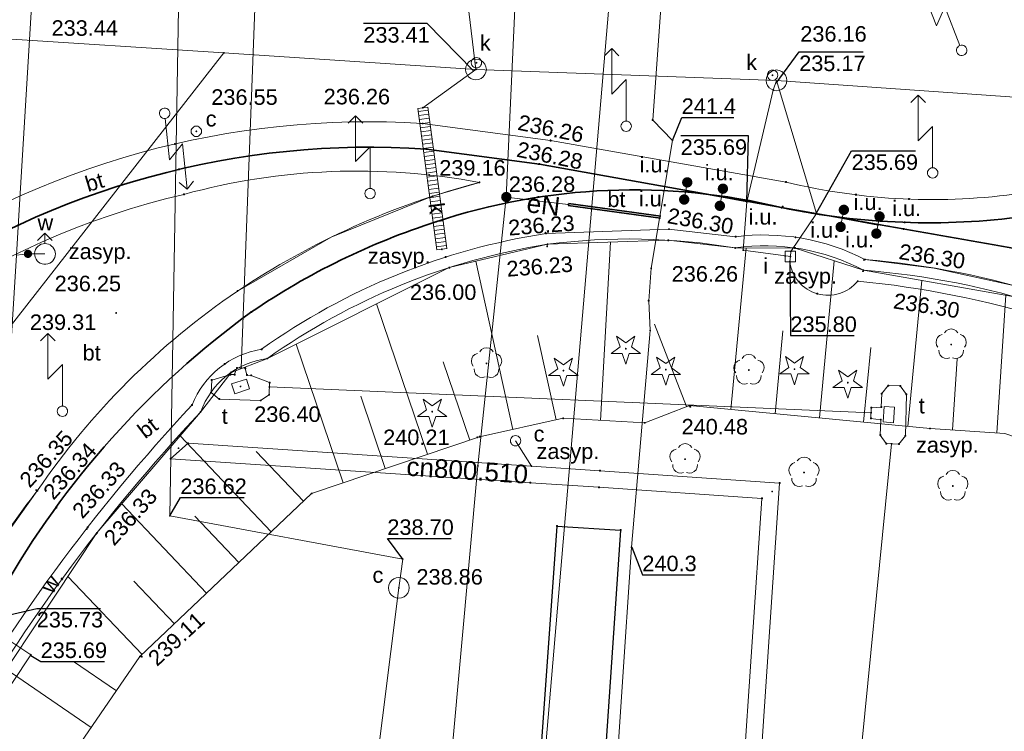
# Model space of a CAD drawing. Header units: metres. Extents: x 6603648 to 6604252, y 5739748 to 5740166.
# Tile 88 of 98: x 6604121 to 6604169, y 5740006 to 5740040. Entities that reach past the tile are written whole.
import ezdxf
from ezdxf.enums import TextEntityAlignment as Align

# ---------------------------------------------------------------- set-up
doc = ezdxf.new("R2010")
doc.units = ezdxf.units.M
doc.layers.get('0').update_dxf_attribs({"color": 252, "linetype": 'CONTINUOUS'})
for name, color, linetype, lineweight in [('GSLKRW', 252, 'CONTINUOUS', 25), ('GSLTTR', 252, 'CONTINUOUS', 35), ('GSPPRB', 252, 'CONTINUOUS', 18), ('GSPRDI', 252, 'CONTINUOUS', 18), ('GSPRDL', 252, 'CONTINUOUS', 18), ('GSPWPS', 252, 'CONTINUOUS', 13), ('GSPWPS_O', 252, 'CONTINUOUS', 13), ('GSSINN', 252, 'CONTINUOUS', 18), ('GSSINN_O', 252, 'CONTINUOUS', 18), ('GSSPDR', 252, 'CONTINUOUS', 18), ('GSSPDR_O', 252, 'CONTINUOUS', 18), ('GSSZSN', 252, 'CONTINUOUS', 18), ('GULCNP', 252, 'CONTINUOUS', 18), ('GULCNP_O', 252, 'CONTINUOUS', 18), ('GULENN', 252, 'CONTINUOUS', 18), ('GULENN_O', 252, 'CONTINUOUS', 18), ('GULEOR', 252, 'CONTINUOUS', 35), ('GULEWN', 252, 'CONTINUOUS', 18), ('GULIPR', 252, 'CONTINUOUS', 18), ('GULKDK', 252, 'CONTINUOUS', 18), ('GULKDK_O', 252, 'CONTINUOUS', 18), ('GULKDP', 252, 'CONTINUOUS', 18), ('GULTPR', 252, 'CONTINUOUS', 18), ('GULWOP', 252, 'CONTINUOUS', 18), ('GUPCSD', 252, 'CONTINUOUS', 18), ('GUPCSD_O', 252, 'CONTINUOUS', 18), ('GUPCWZ', 252, 'CONTINUOUS', 18), ('GUPCWZ_O', 252, 'CONTINUOUS', 18), ('GUPISL', 252, 'CONTINUOUS', 18), ('GUPIWZ', 252, 'CONTINUOUS', 18), ('GUPIWZ_O', 252, 'CONTINUOUS', 18), ('GUPKSD', 252, 'CONTINUOUS', 18), ('GUPKWZ', 252, 'CONTINUOUS', 18), ('GUPKWZ_O', 252, 'CONTINUOUS', 18), ('GUPTWZ', 252, 'CONTINUOUS', 18), ('GUPTWZ_O', 252, 'CONTINUOUS', 18), ('GUPWDT', 252, 'CONTINUOUS', 18), ('GUSIKP', 252, 'CONTINUOUS', 18)]:
    doc.layers.add(name, color=color, linetype=linetype, lineweight=lineweight)
for name, color, linetype in [('GUPCSH', 252, 'CONTINUOUS'), ('GUPCSH_O', 252, 'CONTINUOUS'), ('GUPESH', 252, 'CONTINUOUS'), ('GUPESH_O', 252, 'CONTINUOUS'), ('GUPEUI', 252, 'CONTINUOUS'), ('GUPISH', 252, 'CONTINUOUS'), ('GUPISH_O', 252, 'CONTINUOUS'), ('GUPKSH', 252, 'CONTINUOUS'), ('GUPKSH_O', 252, 'CONTINUOUS'), ('GUPKUI', 252, 'CONTINUOUS'), ('GUPKUI_O', 252, 'CONTINUOUS'), ('GUPTSH', 252, 'CONTINUOUS'), ('GUPTSH_O', 252, 'CONTINUOUS'), ('GUPWSH', 252, 'CONTINUOUS'), ('GUPWSH_O', 252, 'CONTINUOUS'), ('GUPWZA', 252, 'CONTINUOUS'), ('GUPWZA_O', 252, 'CONTINUOUS')]:
    doc.layers.add(name, color=color, linetype=linetype)
doc.styles.add('Arial', font='arial.ttf')

# ---------------------------------------------------------------- blocks, each defined once
blk = doc.blocks.new('GSPPRB0')
blk.add_lwpolyline([(-0.007955, 0.0225), (0.007955, 0.0225), (0.0225, 0.007955), (0.0225, -0.007955), (0.007955, -0.0225), (-0.007955, -0.0225), (-0.0225, -0.007955), (-0.0225, 0.007955)], close=True)
blk = doc.blocks.new('GSPWPS1')
blk.add_hatch(color=256).paths.add_polyline_path([(0, 0.045), (-0.011647, 0.043467), (-0.0225, 0.038971), (-0.03182, 0.03182), (-0.038971, 0.0225), (-0.043467, 0.011647), (-0.045, 0), (-0.043467, -0.011647), (-0.038971, -0.0225), (-0.03182, -0.03182), (-0.0225, -0.038971), (-0.011647, -0.043467), (0, -0.045), (0.011647, -0.043467), (0.0225, -0.038971), (0.03182, -0.03182), (0.038971, -0.0225), (0.043467, -0.011647), (0.045, 0), (0.043467, 0.011647), (0.038971, 0.0225), (0.03182, 0.03182), (0.0225, 0.038971), (0.011647, 0.043467)])
blk = doc.blocks.new('GUPISL1_5')
for points in [[(3.396745, 1.05234), (3.75, 0.7), (3.396745, 0.34766)], [(0.25, 0), (2.25, 0), (1.55, 0.7), (3.75, 0.7)]]:
    blk.add_lwpolyline(points)
blk.add_lwpolyline([(0.25, 0), (0.241481, -0.064705), (0.216506, -0.125), (0.176777, -0.176777), (0.125, -0.216506), (0.064705, -0.241481), (0, -0.25), (-0.064705, -0.241481), (-0.125, -0.216506), (-0.176777, -0.176777), (-0.216506, -0.125), (-0.241481, -0.064705), (-0.25, 0), (-0.241481, 0.064705), (-0.216506, 0.125), (-0.176777, 0.176777), (-0.125, 0.216506), (-0.064705, 0.241481), (0, 0.25), (0.064705, 0.241481), (0.125, 0.216506), (0.176777, 0.176777), (0.216506, 0.125), (0.241481, 0.064705)], close=True)
blk = doc.blocks.new('GUPCWZ1_1')
blk.add_lwpolyline([(0.25, 0), (0.241481, -0.064705), (0.216506, -0.125), (0.176777, -0.176777), (0.125, -0.216506), (0.064705, -0.241481), (0, -0.25), (-0.064705, -0.241481), (-0.125, -0.216506), (-0.176777, -0.176777), (-0.216506, -0.125), (-0.241481, -0.064705), (-0.25, 0), (-0.241481, 0.064705), (-0.216506, 0.125), (-0.176777, 0.176777), (-0.125, 0.216506), (-0.064705, 0.241481), (0, 0.25), (0.064705, 0.241481), (0.125, 0.216506), (0.176777, 0.176777), (0.216506, 0.125), (0.241481, 0.064705)], close=True)
blk = doc.blocks.new('GUPEUI1')
blk.add_hatch(color=256).paths.add_polyline_path([(0, 0.25), (-0.064705, 0.241481), (-0.125, 0.216506), (-0.176777, 0.176777), (-0.216506, 0.125), (-0.241481, 0.064705), (-0.25, 0), (-0.241481, -0.064705), (-0.216506, -0.125), (-0.176777, -0.176777), (-0.125, -0.216506), (-0.064705, -0.241481), (0, -0.25), (0.064705, -0.241481), (0.125, -0.216506), (0.176777, -0.176777), (0.216506, -0.125), (0.241481, -0.064705), (0.25, 0), (0.241481, 0.064705), (0.216506, 0.125), (0.176777, 0.176777), (0.125, 0.216506), (0.064705, 0.241481)])
blk = doc.blocks.new('GUPTSH1')
blk.add_hatch(color=256).paths.add_polyline_path([(0, 0.045), (-0.011647, 0.043467), (-0.0225, 0.038971), (-0.03182, 0.03182), (-0.038971, 0.0225), (-0.043467, 0.011647), (-0.045, 0), (-0.043467, -0.011647), (-0.038971, -0.0225), (-0.03182, -0.03182), (-0.0225, -0.038971), (-0.011647, -0.043467), (0, -0.045), (0.011647, -0.043467), (0.0225, -0.038971), (0.03182, -0.03182), (0.038971, -0.0225), (0.043467, -0.011647), (0.045, 0), (0.043467, 0.011647), (0.038971, 0.0225), (0.03182, 0.03182), (0.0225, 0.038971), (0.011647, 0.043467)])
blk = doc.blocks.new('GUPWDT1')
blk.add_lwpolyline([(0.5, 0), (0.492404, -0.086824), (0.469846, -0.17101), (0.433013, -0.25), (0.383022, -0.321394), (0.321394, -0.383022), (0.25, -0.433013), (0.17101, -0.469846), (0.086824, -0.492404), (0, -0.5), (-0.086824, -0.492404), (-0.17101, -0.469846), (-0.25, -0.433013), (-0.32743, -0.377875), (-0.393027, -0.309079), (-0.444418, -0.229113), (-0.479746, -0.140866), (-0.497736, -0.047528), (-0.497736, 0.047528), (-0.479746, 0.140866), (-0.444418, 0.229113), (-0.393027, 0.309079), (-0.32743, 0.377875), (-0.25, 0.433013), (-0.163534, 0.4725), (-0.071157, 0.494911), (0.023791, 0.499434), (0.117879, 0.485906), (0.207708, 0.454816), (0.290028, 0.407288), (0.361867, 0.34504), (0.420627, 0.27032), (0.464184, 0.185831), (0.490964, 0.094626)], close=True)
for points in [[(0.5, 0), (1, 0)], [(0.646447, 0.353553), (1, 0), (0.646447, -0.353553)]]:
    blk.add_lwpolyline(points)
blk = doc.blocks.new('GUPWZA1')
blk.add_hatch(color=256).paths.add_polyline_path([(0, 0.2), (-0.051764, 0.193185), (-0.1, 0.173205), (-0.141421, 0.141421), (-0.173205, 0.1), (-0.193185, 0.051764), (-0.2, 0), (-0.193185, -0.051764), (-0.173205, -0.1), (-0.141421, -0.141421), (-0.1, -0.173205), (-0.051764, -0.193185), (0, -0.2), (0.051764, -0.193185), (0.1, -0.173205), (0.141421, -0.141421), (0.173205, -0.1), (0.193185, -0.051764), (0.2, 0), (0.193185, 0.051764), (0.173205, 0.1), (0.141421, 0.141421), (0.1, 0.173205), (0.051764, 0.193185)])
blk = doc.blocks.new('GUPESH1')
blk.add_hatch(color=256).paths.add_polyline_path([(0, 0.045), (-0.011647, 0.043467), (-0.0225, 0.038971), (-0.03182, 0.03182), (-0.038971, 0.0225), (-0.043467, 0.011647), (-0.045, 0), (-0.043467, -0.011647), (-0.038971, -0.0225), (-0.03182, -0.03182), (-0.0225, -0.038971), (-0.011647, -0.043467), (0, -0.045), (0.011647, -0.043467), (0.0225, -0.038971), (0.03182, -0.03182), (0.038971, -0.0225), (0.043467, -0.011647), (0.045, 0), (0.043467, 0.011647), (0.038971, 0.0225), (0.03182, 0.03182), (0.0225, 0.038971), (0.011647, 0.043467)])
blk = doc.blocks.new('GUPCSH1')
blk.add_hatch(color=256).paths.add_polyline_path([(0, 0.045), (-0.011647, 0.043467), (-0.0225, 0.038971), (-0.03182, 0.03182), (-0.038971, 0.0225), (-0.043467, 0.011647), (-0.045, 0), (-0.043467, -0.011647), (-0.038971, -0.0225), (-0.03182, -0.03182), (-0.0225, -0.038971), (-0.011647, -0.043467), (0, -0.045), (0.011647, -0.043467), (0.0225, -0.038971), (0.03182, -0.03182), (0.038971, -0.0225), (0.043467, -0.011647), (0.045, 0), (0.043467, 0.011647), (0.038971, 0.0225), (0.03182, 0.03182), (0.0225, 0.038971), (0.011647, 0.043467)])
blk = doc.blocks.new('GUPTWZ1_3')
blk.add_lwpolyline([(0.375, -0.25), (-0.375, -0.25), (-0.375, 0.25), (0.375, 0.25)], close=True)
blk = doc.blocks.new('GUPISH1')
blk.add_hatch(color=256).paths.add_polyline_path([(0, 0.045), (-0.011647, 0.043467), (-0.0225, 0.038971), (-0.03182, 0.03182), (-0.038971, 0.0225), (-0.043467, 0.011647), (-0.045, 0), (-0.043467, -0.011647), (-0.038971, -0.0225), (-0.03182, -0.03182), (-0.0225, -0.038971), (-0.011647, -0.043467), (0, -0.045), (0.011647, -0.043467), (0.0225, -0.038971), (0.03182, -0.03182), (0.038971, -0.0225), (0.043467, -0.011647), (0.045, 0), (0.043467, 0.011647), (0.038971, 0.0225), (0.03182, 0.03182), (0.0225, 0.038971), (0.011647, 0.043467)])
blk = doc.blocks.new('GUPKWZ1_1')
blk.add_lwpolyline([(0.25, 0), (0.241481, -0.064705), (0.216506, -0.125), (0.176777, -0.176777), (0.125, -0.216506), (0.064705, -0.241481), (0, -0.25), (-0.064705, -0.241481), (-0.125, -0.216506), (-0.176777, -0.176777), (-0.216506, -0.125), (-0.241481, -0.064705), (-0.25, 0), (-0.241481, 0.064705), (-0.216506, 0.125), (-0.176777, 0.176777), (-0.125, 0.216506), (-0.064705, 0.241481), (0, 0.25), (0.064705, 0.241481), (0.125, 0.216506), (0.176777, 0.176777), (0.216506, 0.125), (0.241481, 0.064705)], close=True)
blk = doc.blocks.new('GUPIWZ1_2')
blk.add_lwpolyline([(-0.25, 0.25), (-0.25, -0.25), (0.25, -0.25), (0.25, 0.25)], close=True)
blk = doc.blocks.new('GUPKUI1')
blk.add_hatch(color=256).paths.add_polyline_path([(0, 0.25), (-0.064705, 0.241481), (-0.125, 0.216506), (-0.176777, 0.176777), (-0.216506, 0.125), (-0.241481, 0.064705), (-0.25, 0), (-0.241481, -0.064705), (-0.216506, -0.125), (-0.176777, -0.176777), (-0.125, -0.216506), (-0.064705, -0.241481), (0, -0.25), (0.064705, -0.241481), (0.125, -0.216506), (0.176777, -0.176777), (0.216506, -0.125), (0.241481, -0.064705), (0.25, 0), (0.241481, 0.064705), (0.216506, 0.125), (0.176777, 0.176777), (0.125, 0.216506), (0.064705, 0.241481)])
blk = doc.blocks.new('GUPKSH1')
blk.add_hatch(color=256).paths.add_polyline_path([(0, 0.045), (-0.011647, 0.043467), (-0.0225, 0.038971), (-0.03182, 0.03182), (-0.038971, 0.0225), (-0.043467, 0.011647), (-0.045, 0), (-0.043467, -0.011647), (-0.038971, -0.0225), (-0.03182, -0.03182), (-0.0225, -0.038971), (-0.011647, -0.043467), (0, -0.045), (0.011647, -0.043467), (0.0225, -0.038971), (0.03182, -0.03182), (0.038971, -0.0225), (0.043467, -0.011647), (0.045, 0), (0.043467, 0.011647), (0.038971, 0.0225), (0.03182, 0.03182), (0.0225, 0.038971), (0.011647, 0.043467)])
blk = doc.blocks.new('GUPKSD1_1')
blk.add_lwpolyline([(0.5, 0), (0.482963, -0.12941), (0.433013, -0.25), (0.353553, -0.353553), (0.25, -0.433013), (0.12941, -0.482963), (0, -0.5), (-0.12941, -0.482963), (-0.25, -0.433013), (-0.353553, -0.353553), (-0.433013, -0.25), (-0.482963, -0.12941), (-0.5, 0), (-0.482963, 0.12941), (-0.433013, 0.25), (-0.353553, 0.353553), (-0.25, 0.433013), (-0.12941, 0.482963), (0, 0.5), (0.12941, 0.482963), (0.25, 0.433013), (0.353553, 0.353553), (0.433013, 0.25), (0.482963, 0.12941)], close=True)
blk = doc.blocks.new('GUPCSD1_1')
blk.add_lwpolyline([(0.5, 0), (0.482963, -0.12941), (0.433013, -0.25), (0.353553, -0.353553), (0.25, -0.433013), (0.12941, -0.482963), (0, -0.5), (-0.12941, -0.482963), (-0.25, -0.433013), (-0.353553, -0.353553), (-0.433013, -0.25), (-0.482963, -0.12941), (-0.5, 0), (-0.482963, 0.12941), (-0.433013, 0.25), (-0.353553, 0.353553), (-0.25, 0.433013), (-0.12941, 0.482963), (0, 0.5), (0.12941, 0.482963), (0.25, 0.433013), (0.353553, 0.353553), (0.433013, 0.25), (0.482963, 0.12941)], close=True)
blk = doc.blocks.new('GUPWSH1')
blk.add_hatch(color=256).paths.add_polyline_path([(0, 0.045), (-0.011647, 0.043467), (-0.0225, 0.038971), (-0.03182, 0.03182), (-0.038971, 0.0225), (-0.043467, 0.011647), (-0.045, 0), (-0.043467, -0.011647), (-0.038971, -0.0225), (-0.03182, -0.03182), (-0.0225, -0.038971), (-0.011647, -0.043467), (0, -0.045), (0.011647, -0.043467), (0.0225, -0.038971), (0.03182, -0.03182), (0.038971, -0.0225), (0.043467, -0.011647), (0.045, 0), (0.043467, 0.011647), (0.038971, 0.0225), (0.03182, 0.03182), (0.0225, 0.038971), (0.011647, 0.043467)])
blk = doc.blocks.new('GSPRDL1')
blk.add_hatch(color=256).paths.add_polyline_path([(-0.045, 0), (-0.042798, -0.013906), (-0.036406, -0.02645), (-0.02645, -0.036406), (-0.013906, -0.042798), (0, -0.045), (0.013906, -0.042798), (0.02645, -0.036406), (0.036406, -0.02645), (0.042798, -0.013906), (0.045, 0), (0.042798, 0.013906), (0.036406, 0.02645), (0.02645, 0.036406), (0.013906, 0.042798), (0, 0.045), (-0.013906, 0.042798), (-0.02645, 0.036406), (-0.036406, 0.02645), (-0.042798, 0.013906)])
for points in [[(-0.646351, 0.068773), (-0.677512, 0.194901), (-0.663766, 0.324092), (-0.606763, 0.440839), (-0.513345, 0.531129), (-0.394725, 0.584125), (-0.265141, 0.593465)], [(-0.134326, 0.635969), (-0.024001, 0.70458), (0.103115, 0.731429), (0.231763, 0.713292), (0.346501, 0.652348), (0.433559, 0.55591), (0.482485, 0.435555)], [(0.563333, 0.324277), (0.662679, 0.240553), (0.727494, 0.127956), (0.75, 0), (0.727494, -0.127956), (0.662679, -0.240553), (0.563333, -0.324277)], [(-0.265141, -0.593465), (-0.394725, -0.584125), (-0.513345, -0.531129), (-0.606763, -0.440839), (-0.663766, -0.324092), (-0.677512, -0.194901), (-0.646351, -0.068773)], [(0.482485, -0.435555), (0.433559, -0.55591), (0.346501, -0.652348), (0.231763, -0.713292), (0.103115, -0.731429), (-0.024001, -0.70458), (-0.134326, -0.635969)]]:
    blk.add_lwpolyline(points)
blk = doc.blocks.new('GSPRDI1')
blk.add_hatch(color=256).paths.add_polyline_path([(-0.045, 0), (-0.042798, -0.013906), (-0.036406, -0.02645), (-0.02645, -0.036406), (-0.013906, -0.042798), (0, -0.045), (0.013906, -0.042798), (0.02645, -0.036406), (0.036406, -0.02645), (0.042798, -0.013906), (0.045, 0), (0.042798, 0.013906), (0.036406, 0.02645), (0.02645, 0.036406), (0.013906, 0.042798), (0, 0.045), (-0.013906, 0.042798), (-0.02645, 0.036406), (-0.036406, 0.02645), (-0.042798, 0.013906)])
blk.add_lwpolyline([(0.088531, -0.272471), (-0.231778, -0.713338), (-0.231778, -0.168396), (-0.750048, 0), (-0.231778, 0.168396), (-0.231778, 0.713338), (0.088531, 0.272471), (0.606801, 0.440867), (0.286493, 0), (0.606801, -0.440867)], close=True)
blk = doc.blocks.new('GULKDK2')
blk.add_lwpolyline([(0, 0.25), (0, -0.25)])
blk = doc.blocks.new('GULKDK1')
blk.add_lwpolyline([(0, 0.25), (0, -0.25)])

msp = doc.modelspace()

# ---------------------------------------------------------------- linework, layer by layer
at = {"layer": 'GSLKRW'}
for points in [[(6604147.305, 5740015.735), (6604145.908, 5739996.123), (6604145.315, 5739988.27)], [(6604147.305, 5740015.735), (6604150.379, 5740015.547), (6604149.017, 5739995.686), (6604148.399, 5739986.581)]]:
    msp.add_lwpolyline(points, dxfattribs=at)
at = {"layer": 'GSLTTR'}
for points in [[(6604158.149, 5740031.111, 0.085268), (6604169.879, 5740030.688, 0.141933), (6604182.077, 5740036.251, 0.166317), (6604190.264, 5740050.443), (6604190.669, 5740056.182), (6604190.072, 5740062.242)], [(6604017.25, 5739884.72), (6604019.542, 5739888.479), (6604041.946, 5739922.022), (6604058.56, 5739946.898), (6604075.369, 5739972.065), (6604086.721, 5739989.026), (6604097.922, 5740005.804, -0.096804), (6604115.527, 5740026.956, -0.168892), (6604141.008, 5740033.938), (6604146.464, 5740033.212), (6604158.149, 5740031.111)], [(6604032.41, 5739880.25), (6604054.781, 5739913.861), (6604072.452, 5739940.45), (6604087.852, 5739963.584), (6604101.681, 5739984.273), (6604113.86, 5740002.603), (6604120.541, 5740012.609, -0.107183), (6604132.569, 5740026.072, -0.072174), (6604141.469, 5740030.422, -0.140687), (6604158.149, 5740031.111)], [(6604158.149, 5740031.111, -0.001138), (6604169.863, 5740029.045, -0.289518), (6604189.444, 5740011.264, -0.020067), (6604191.07, 5740005.67, -0.089469), (6604191.95, 5739995.25)]]:
    msp.add_lwpolyline(points, format="xyb", dxfattribs=at)
at = {"layer": 'GSSINN'}
for points in [[(6604114.752, 5740027.946, -0.168163), (6604140.824, 5740035.17), (6604147.002, 5740034.343), (6604158.364, 5740032.34, 0.095691), (6604169.728, 5740031.808, 0.11826)], [(6604117.461, 5740010.076, -0.041425), (6604122.235, 5740017.443, -0.094111), (6604131.894, 5740027.079), (6604136.421, 5740029.68), (6604141.304, 5740031.658), (6604143.571, 5740032.324, 0.113901), (6604129.31, 5740031.748, 0.190346), (6604106.077, 5740015.639, 0.057005)], [(6604169.478, 5740027.312), (6604165.511, 5740028.191), (6604162.17, 5740028.606, 0.152236), (6604155.927, 5740029.701), (6604152.709, 5740030.067), (6604146.781, 5740029.858, 0.11727), (6604133.06, 5740024.272, 0.264356), (6604129.703, 5740021.584, 0.058893), (6604117.446, 5740004.855, 0.100209)]]:
    msp.add_lwpolyline(points, format="xyb", dxfattribs=at)
msp.add_lwpolyline([(6604143.571, 5740032.324, 0.083878), (6604131.894, 5740027.079, 0.094111), (6604122.235, 5740017.443), (6604119.928, 5740014.215), (6604117.461, 5740010.076), (6604115.367, 5740007.774), (6604112.468, 5740004.675), (6604110.181, 5740002.519), (6604100.507, 5740005.126, -0.057005), (6604106.077, 5740015.639, -0.190346), (6604129.31, 5740031.748, -0.113901)], format="xyb", close=True, dxfattribs=at)
at = {"layer": 'GSSPDR'}
for points in [[(6604146.852, 5740029.339, -0.0749), (6604155.908, 5740029.161, -0.158165), (6604162.101, 5740028.084, -0.119465), (6604179.115, 5740022.564, -0.227871), (6604183.339, 5740018.428, -0.002754), (6604188.715, 5740007.223), (6604190.043, 5739996.868), (6604188.367, 5739989.153), (6604188.85, 5739989.002), (6604190.582, 5739996.929), (6604189.222, 5740007.384, 0.014354), (6604183.752, 5740018.776, 0.254349), (6604179.396, 5740023.03, 0.116692), (6604162.17, 5740028.606, 0.152236), (6604155.927, 5740029.701), (6604152.709, 5740030.067), (6604146.781, 5740029.858)], [(6604146.852, 5740029.339, 0.115754), (6604133.339, 5740023.827, 0.277899), (6604130.11, 5740021.242, 0.060732), (6604117.902, 5740004.564), (6604115.759, 5740002.191), (6604115, 5740000.115), (6604114.454, 5740000.434), (6604114.596, 5740001.317, -0.100209), (6604117.446, 5740004.855, -0.058893), (6604129.703, 5740021.584, -0.264356), (6604133.06, 5740024.272, -0.11727), (6604146.781, 5740029.858)]]:
    msp.add_lwpolyline(points, format="xyb", dxfattribs=at)
at = {"layer": 'GSSZSN'}
msp.add_lwpolyline([(6604182.964, 5739963.309), (6604188.85, 5739989.002), (6604188.367, 5739989.153), (6604190.043, 5739996.868), (6604188.715, 5740007.223), (6604183.339, 5740018.428, 0.227871), (6604179.115, 5740022.564, 0.119465), (6604162.101, 5740028.084, 0.158165), (6604155.908, 5740029.161, 0.0749), (6604146.852, 5740029.339, 0.115754), (6604133.339, 5740023.827, 0.277899), (6604130.11, 5740021.242, 0.060732), (6604117.902, 5740004.564), (6604115.759, 5740002.191), (6604115, 5740000.115), (6604103.385, 5739982.779), (6604074.421, 5739939.299), (6604056.603, 5739912.547), (6604042.071, 5739888.561)], format="xyb", dxfattribs=at)
for points in [[(6604182.964, 5739963.309), (6604188.85, 5739989.002), (6604188.367, 5739989.153), (6604190.043, 5739996.868), (6604188.715, 5740007.223), (6604183.339, 5740018.428), (6604181.229, 5740021.396), (6604169.378, 5740026.81), (6604162.101, 5740028.084), (6604158.798, 5740029.158), (6604155.908, 5740029.161), (6604152.679, 5740029.536), (6604146.852, 5740029.339), (6604142.113, 5740028.214), (6604133.339, 5740023.827), (6604131.592, 5740023.152), (6604130.11, 5740021.242), (6604125.116, 5740015.411), (6604117.902, 5740004.564), (6604115.759, 5740002.191), (6604115, 5740000.115), (6604107.549, 5739989.133), (6604103.385, 5739982.779)], [(6604149.415, 5740020.841), (6604149.899, 5740029.442)], [(6604155.692, 5740021.365), (6604156.435, 5740029.16)], [(6604159.969, 5740020.957), (6604160.692, 5740028.543)], [(6604145.18, 5740020.406), (6604143.388, 5740028.517)], [(6604164.245, 5740020.549), (6604164.917, 5740027.591)], [(6604168.53, 5740020.235), (6604168.968, 5740026.882)], [(6604141.063, 5740019.201), (6604138.606, 5740026.461)], [(6604153.562, 5740021.502), (6604152.023, 5740025.482)], [(6604147.278, 5740020.869), (6604146.378, 5740024.941)], [(6604157.83, 5740021.161), (6604158.211, 5740025.16)], [(6604136.993, 5740017.824), (6604134.727, 5740024.521)], [(6604162.107, 5740020.753), (6604162.451, 5740024.358)], [(6604166.386, 5740020.377), (6604166.613, 5740023.815)], [(6604143.098, 5740019.889), (6604141.822, 5740023.66)], [(6604139.028, 5740018.512), (6604137.847, 5740022.002)], [(6604087.762, 5739953.85), (6604111.219, 5739986.176), (6604127.186, 5740009.441), (6604135.47, 5740017.309), (6604143.577, 5740020.052), (6604147.61, 5740020.943), (6604151.546, 5740020.721), (6604153.7, 5740021.555), (6604165.314, 5740020.447), (6604168.92, 5740020.209), (6604174.067, 5740018.432), (6604178.825, 5740014.567), (6604181.418, 5740009.988), (6604182.809, 5740006.935), (6604183.193, 5740004.752), (6604183.062, 5739980.375)], [(6604133.521, 5740015.457), (6604129.122, 5740020.088)], [(6604135.078, 5740016.936), (6604132.792, 5740019.344)], [(6604130.405, 5740012.498), (6604126.313, 5740016.808)], [(6604131.963, 5740013.978), (6604129.84, 5740016.213)], [(6604127.29, 5740009.54), (6604123.715, 5740013.304)], [(6604128.848, 5740011.019), (6604126.892, 5740013.079)], [(6604126.052, 5740007.788), (6604123.99, 5740009.203)], [(6604124.836, 5740006.017), (6604120.739, 5740008.829)]]:
    msp.add_lwpolyline(points, dxfattribs=at)
at = {"layer": 'GULCNP'}
for points in [[(6603992.57, 5740076.067), (6603991.705, 5740062.837), (6604028.721, 5740060.449), (6604053.766, 5740058.48), (6604054.299, 5740061.341), (6604094.212, 5740058.67), (6604120.643, 5740056.9), (6604120.165, 5740049.819), (6604129.199, 5740049.21), (6604128.63, 5740016.231), (6604139.865, 5740014.146), (6604139.683, 5740012.752), (6604136.939, 5739990.983), (6604135.946, 5739970.649), (6604154.792, 5739970.086), (6604153.198, 5739950.735)], [(6604155.105, 5739975.17), (6604156.596, 5739996.262), (6604158.049, 5740017.814), (6604149.384, 5740018.406), (6604146.081, 5740018.63), (6604129.513, 5740019.734), (6604128.662, 5740018.989)], [(6604145.312, 5740019.856), (6604146.081, 5740018.63)], [(6604128.662, 5740018.989), (6604146.028, 5740017.832), (6604149.335, 5740017.608), (6604157.197, 5740017.071), (6604155.798, 5739996.317), (6604154.25, 5739974.42)]]:
    msp.add_lwpolyline(points, dxfattribs=at)
at = {"layer": 'GULENN'}
for points in [[(6604065.993, 5740059.265), (6604079.687, 5740058.229), (6604095.988, 5740056.886), (6604128.544, 5740054.978), (6604130.431, 5740055.635), (6604132.494, 5740055.497), (6604134.309, 5740055.273), (6604134.98, 5740051.756), (6604134.912, 5740047.674), (6604134.88, 5740047.273), (6604145.672, 5740046.799), (6604145.488, 5740044.005), (6604145.287, 5740041.06), (6604144.866, 5740031.62)], [(6604136.616, 5739955.679), (6604135.977, 5739956.146), (6604136.828, 5739968.586), (6604138.965, 5739968.729), (6604143.496, 5740018.64), (6604144.866, 5740031.62)], [(6604144.866, 5740031.62), (6604147.854, 5740031.26)]]:
    msp.add_lwpolyline(points, dxfattribs=at)
at = {"layer": 'GULEOR'}
for points in [[(6604147.847, 5740031.21), (6604152.31, 5740030.599)], [(6604152.324, 5740030.698), (6604147.86, 5740031.309)]]:
    msp.add_lwpolyline(points, dxfattribs=at)
at = {"layer": 'GULEWN'}
msp.add_lwpolyline([(6604172.571, 5740057.13, 0.056659), (6604173.12, 5740059.161, 0.139475), (6604172.807, 5740063.326, 0.192612), (6604166.52, 5740069.071), (6604165.315, 5740068.797, 0.099197), (6604161.535, 5740068.761, 0.087399), (6604158.825, 5740067.747, 0.057207), (6604156.671, 5740065.923, 0.201625), (6604153.992, 5740059.838), (6604153.85, 5740055.445), (6604153.408, 5740051.555), (6604153.01, 5740050.457), (6604151.933, 5740035.332), (6604152.883, 5740034.351), (6604151.856, 5740028.179), (6604151.738, 5740026.616), (6604151.806, 5740025.178), (6604150.906, 5740014.717), (6604149.966, 5740000.746), (6604150.015, 5739999.266), (6604149.906, 5739998.224), (6604149.201, 5739989.498), (6604148.755, 5739981.318)], format="xyb", dxfattribs=at)
at = {"layer": 'GULIPR'}
for points in [[(6604156.3, 5740029.058), (6604156.463, 5740031.392)], [(6604158.571, 5740028.749), (6604158.593, 5740028.995), (6604159.835, 5740030.82)]]:
    msp.add_lwpolyline(points, dxfattribs=at)
for points in [[(6604179.643, 5740021.98, 0.105233), (6604161.821, 5740027.559, -0.661429), (6604158.546, 5740028.508), (6604158.571, 5740028.749), (6604156.3, 5740029.058)], [(6604103.982, 5740014.857), (6604115.958, 5740002.231), (6604116.192, 5740002.126), (6604116.335, 5740002.32, 0.238916), (6604118.399, 5740004.234), (6604121.923, 5740009.526), (6604119.49, 5740011.137)]]:
    msp.add_lwpolyline(points, format="xyb", dxfattribs=at)
at = {"layer": 'GULKDK'}
for points in [[(6604141.508, 5740029.064), (6604140.591, 5740035.897)], [(6604142.003, 5740029.13), (6604141.086, 5740035.963)]]:
    msp.add_lwpolyline(points, dxfattribs=at)
at = {"layer": 'GULKDP'}
for points in [[(6604143.402, 5740037.782), (6604142.899, 5740041.922), (6604142.968, 5740042.974)], [(6604072.17, 5740042.055), (6604097.612, 5740040.755), (6604120.231, 5740039.286), (6604131.243, 5740038.578), (6604143.402, 5740037.782), (6604157.906, 5740037.252), (6604190.309, 5740034.971)], [(6604131.243, 5740038.578), (6604113.64, 5740016.05), (6604113.299, 5740015.614), (6604113.136, 5740015.141), (6604109.387, 5740003.012), (6604109.297, 5740002.721)], [(6604143.402, 5740037.782), (6604140.838, 5740035.93)], [(6604153.522, 5740031.913), (6604155.243, 5740031.608), (6604156.463, 5740031.392), (6604157.748, 5740036.778), (6604157.906, 5740037.252)], [(6604162.797, 5740030.269), (6604161.075, 5740030.589), (6604162.797, 5740030.269), (6604159.835, 5740030.82), (6604157.906, 5740037.252)], [(6604153.449, 5740031.5), (6604153.522, 5740031.913), (6604153.595, 5740032.327)], [(6604155.17, 5740031.195), (6604155.243, 5740031.608), (6604155.316, 5740032.022)], [(6604160.998, 5740030.176), (6604161.075, 5740030.589), (6604161.152, 5740031.002)], [(6604162.72, 5740029.856), (6604162.797, 5740030.269), (6604162.874, 5740030.682)]]:
    msp.add_lwpolyline(points, dxfattribs=at)
at = {"layer": 'GULTPR'}
for points in [[(6604141.932, 5739948.482), (6604155.423, 5740106.548), (6604158.075, 5740132.167)], [(6604132.074, 5740023.361), (6604133.144, 5740051.744)], [(6604162.468, 5740021.208), (6604133.434, 5740022.454)], [(6604158.294, 5739967.476), (6604163.449, 5740019.71)]]:
    msp.add_lwpolyline(points, dxfattribs=at)
at = {"layer": 'GULWOP'}
for points in [[(6604083.559, 5739966.367), (6604091.567, 5739978.051), (6604120.708, 5740020.243), (6604121.231, 5740028.806), (6604121.348, 5740030.728), (6604122.24, 5740045.599), (6604123.727, 5740070.204), (6604124.765, 5740087.278)], [(6604121.231, 5740028.806), (6604121.785, 5740028.877), (6604122.606, 5740028.873)]]:
    msp.add_lwpolyline(points, dxfattribs=at)
at = {"layer": 'GUPCSH_O', "flags": 128}
for points in [[(6604128.63, 5740016.231), (6604129.138, 5740017.109), (6604132.218, 5740017.109)], [(6604139.865, 5740014.146), (6604139.125, 5740015.137), (6604142.205, 5740015.137)]]:
    msp.add_lwpolyline(points, dxfattribs=at)
at = {"layer": 'GUPESH_O', "flags": 128}
for points in [[(6604152.883, 5740034.351), (6604153.328, 5740035.458), (6604155.848, 5740035.458)], [(6604150.917, 5740014.723), (6604151.429, 5740013.384), (6604153.949, 5740013.384)]]:
    msp.add_lwpolyline(points, dxfattribs=at)
at = {"layer": 'GUPISH_O', "flags": 128}
for points in [[(6604158.546, 5740028.54), (6604158.574, 5740024.935), (6604161.654, 5740024.935)], [(6604121.924, 5740009.494), (6604122.399, 5740009.196), (6604125.479, 5740009.196)]]:
    msp.add_lwpolyline(points, dxfattribs=at)
at = {"layer": 'GUPKSH_O', "flags": 128}
for points in [[(6604143.274, 5740037.731), (6604141.047, 5740039.993), (6604137.967, 5740039.993)], [(6604157.881, 5740037.12), (6604158.997, 5740038.623), (6604162.077, 5740038.623)], [(6604156.463, 5740031.392), (6604156.547, 5740034.578), (6604153.279, 5740034.578)], [(6604159.835, 5740030.851), (6604161.527, 5740033.849), (6604164.607, 5740033.849)], [(6604119.49, 5740011.137), (6604122.209, 5740011.766), (6604125.289, 5740011.766)]]:
    msp.add_lwpolyline(points, dxfattribs=at)
at = {"layer": 'GUSIKP'}
for points in [[(6604131.867, 5740023.369), (6604132.269, 5740023.353), (6604132.353, 5740023.026), (6604132.555, 5740023.011), (6604133.441, 5740022.665), (6604133.423, 5740022.075), (6604133.01, 5740021.8), (6604131.018, 5740021.87), (6604130.622, 5740022.182), (6604130.65, 5740022.783), (6604131.554, 5740023.051), (6604131.756, 5740023.046)], [(6604162.98, 5740022.131), (6604163.292, 5740022.517), (6604163.873, 5740022.499), (6604164.171, 5740022.095), (6604164.121, 5740020.093), (6604163.809, 5740019.697), (6604163.199, 5740019.715), (6604162.91, 5740020.129), (6604162.936, 5740020.869), (6604162.458, 5740020.935), (6604162.476, 5740021.448), (6604162.957, 5740021.481)]]:
    msp.add_lwpolyline(points, close=True, dxfattribs=at)

# ---------------------------------------------------------------- block references
at = {"layer": 'GSPPRB', "rotation": 90}
for p in [(6604140.824, 5740035.17), (6604151.933, 5740035.332), (6604147.002, 5740034.343), (6604128.871, 5740034.18), (6604141.008, 5740033.938), (6604129.07, 5740032.954), (6604146.464, 5740033.212), (6604141.143, 5740032.685), (6604143.571, 5740032.324), (6604158.364, 5740032.34), (6604129.31, 5740031.748), (6604141.304, 5740031.658), (6604146.426, 5740031.616), (6604164.292, 5740031.519), (6604147.854, 5740031.26), (6604158.149, 5740031.111), (6604141.469, 5740030.422), (6604152.709, 5740030.067), (6604164.041, 5740030.079), (6604164.08, 5740030.397), (6604146.781, 5740029.858), (6604152.679, 5740029.536), (6604155.927, 5740029.701), (6604158.818, 5740029.679), (6604146.852, 5740029.339), (6604155.908, 5740029.161), (6604158.798, 5740029.158), (6604141.943, 5740028.721), (6604162.17, 5740028.606), (6604142.113, 5740028.214), (6604151.856, 5740028.179), (6604162.101, 5740028.084), (6604131.894, 5740027.079), (6604151.738, 5740026.616), (6604159.873, 5740026.95), (6604132.569, 5740026.072), (6604151.806, 5740025.178), (6604133.06, 5740024.272), (6604133.339, 5740023.827), (6604131.274, 5740023.556), (6604131.867, 5740023.369), (6604132.269, 5740023.353), (6604131.554, 5740023.051), (6604131.592, 5740023.152), (6604131.756, 5740023.046), (6604132.353, 5740023.026), (6604132.555, 5740023.011), (6604130.65, 5740022.783), (6604133.441, 5740022.665), (6604163.292, 5740022.517), (6604163.873, 5740022.499), (6604130.622, 5740022.182), (6604131.018, 5740021.87), (6604133.423, 5740022.075), (6604162.98, 5740022.131), (6604164.171, 5740022.095), (6604129.703, 5740021.584), (6604133.01, 5740021.8), (6604153.7, 5740021.555), (6604162.476, 5740021.448), (6604162.957, 5740021.481), (6604130.11, 5740021.242), (6604147.61, 5740020.943), (6604162.458, 5740020.935), (6604151.546, 5740020.721), (6604162.936, 5740020.869), (6604165.314, 5740020.447), (6604143.577, 5740020.052), (6604162.91, 5740020.129), (6604164.121, 5740020.093), (6604129.513, 5740019.734), (6604163.199, 5740019.715), (6604163.809, 5740019.697), (6604128.662, 5740018.989), (6604146.081, 5740018.63), (6604149.384, 5740018.406), (6604146.028, 5740017.832), (6604149.335, 5740017.608), (6604158.049, 5740017.814), (6604122.235, 5740017.443), (6604135.47, 5740017.309), (6604123.155, 5740016.667), (6604157.197, 5740017.071), (6604147.305, 5740015.735), (6604124.671, 5740015.682), (6604125.116, 5740015.411), (6604150.379, 5740015.547), (6604127.186, 5740009.441)]:
    msp.add_blockref('GSPPRB0', p, dxfattribs=at)
at = {"layer": 'GSPRDI', "rotation": 90}
for p in [(6604150.63, 5740024.3), (6604147.62, 5740023.24), (6604152.56, 5740023.29), (6604158.77, 5740023.31), (6604161.34, 5740022.66), (6604141.29, 5740021.26)]:
    msp.add_blockref('GSPRDI1', p, dxfattribs=at)
at = {"layer": 'GSPRDL', "rotation": 90}
for p in [(6604166.33, 5740024.5), (6604143.91, 5740023.59), (6604156.57, 5740023.27), (6604153.49, 5740018.97), (6604159.23, 5740018.32), (6604166.41, 5740017.67)]:
    msp.add_blockref('GSPRDL1', p, dxfattribs=at)
at = {"layer": 'GSPWPS', "rotation": 90}
for p in [(6604147.002, 5740034.359), (6604146.423, 5740033.203), (6604146.364, 5740031.607), (6604158.202, 5740031.163), (6604146.76, 5740029.899), (6604146.833, 5740029.238), (6604162.127, 5740028.582), (6604162.077, 5740028.039), (6604126.039, 5740026.024), (6604153.746, 5740021.491), (6604143.464, 5740020.02), (6604122.178, 5740017.474), (6604123.159, 5740016.621), (6604124.625, 5740015.597), (6604125.082, 5740015.365), (6604127.278, 5740009.434)]:
    msp.add_blockref('GSPWPS1', p, dxfattribs=at)
at = {"layer": 'GULKDK', "rotation": 97.64514061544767}
for name, p in [('GULKDK1', (6604140.838, 5740035.93)), ('GULKDK2', (6604140.858, 5740035.784)), ('GULKDK2', (6604140.858, 5740035.784)), ('GULKDK2', (6604140.885, 5740035.586)), ('GULKDK2', (6604140.885, 5740035.586)), ('GULKDK2', (6604140.911, 5740035.388)), ('GULKDK2', (6604140.911, 5740035.388)), ('GULKDK2', (6604140.938, 5740035.189)), ('GULKDK2', (6604140.938, 5740035.189)), ('GULKDK2', (6604140.964, 5740034.991)), ('GULKDK2', (6604140.964, 5740034.991)), ('GULKDK2', (6604140.991, 5740034.793)), ('GULKDK2', (6604140.991, 5740034.793)), ('GULKDK2', (6604141.018, 5740034.595)), ('GULKDK2', (6604141.018, 5740034.595)), ('GULKDK2', (6604141.044, 5740034.397)), ('GULKDK2', (6604141.044, 5740034.397)), ('GULKDK2', (6604141.071, 5740034.198)), ('GULKDK2', (6604141.071, 5740034.198)), ('GULKDK2', (6604141.097, 5740034)), ('GULKDK2', (6604141.097, 5740034)), ('GULKDK2', (6604141.124, 5740033.802)), ('GULKDK2', (6604141.124, 5740033.802)), ('GULKDK2', (6604141.151, 5740033.604)), ('GULKDK2', (6604141.151, 5740033.604)), ('GULKDK2', (6604141.177, 5740033.405)), ('GULKDK2', (6604141.177, 5740033.405)), ('GULKDK2', (6604141.204, 5740033.207)), ('GULKDK2', (6604141.204, 5740033.207)), ('GULKDK2', (6604141.23, 5740033.009)), ('GULKDK2', (6604141.23, 5740033.009)), ('GULKDK2', (6604141.257, 5740032.811)), ('GULKDK2', (6604141.257, 5740032.811)), ('GULKDK2', (6604141.284, 5740032.613)), ('GULKDK2', (6604141.284, 5740032.613)), ('GULKDK2', (6604141.31, 5740032.414)), ('GULKDK2', (6604141.31, 5740032.414)), ('GULKDK2', (6604141.337, 5740032.216)), ('GULKDK2', (6604141.337, 5740032.216)), ('GULKDK2', (6604141.363, 5740032.018)), ('GULKDK2', (6604141.363, 5740032.018)), ('GULKDK2', (6604141.39, 5740031.82)), ('GULKDK2', (6604141.39, 5740031.82)), ('GULKDK2', (6604141.417, 5740031.621)), ('GULKDK2', (6604141.417, 5740031.621)), ('GULKDK2', (6604141.443, 5740031.423)), ('GULKDK2', (6604141.443, 5740031.423)), ('GULKDK2', (6604141.47, 5740031.225)), ('GULKDK2', (6604141.47, 5740031.225)), ('GULKDK2', (6604141.496, 5740031.027)), ('GULKDK2', (6604141.496, 5740031.027)), ('GULKDK2', (6604141.523, 5740030.829)), ('GULKDK2', (6604141.523, 5740030.829)), ('GULKDK2', (6604141.55, 5740030.63)), ('GULKDK2', (6604141.55, 5740030.63)), ('GULKDK2', (6604141.576, 5740030.432)), ('GULKDK2', (6604141.576, 5740030.432)), ('GULKDK2', (6604141.603, 5740030.234)), ('GULKDK2', (6604141.603, 5740030.234)), ('GULKDK2', (6604141.63, 5740030.036)), ('GULKDK2', (6604141.63, 5740030.036)), ('GULKDK2', (6604141.656, 5740029.837)), ('GULKDK2', (6604141.656, 5740029.837)), ('GULKDK2', (6604141.683, 5740029.639)), ('GULKDK2', (6604141.683, 5740029.639)), ('GULKDK2', (6604141.709, 5740029.441)), ('GULKDK2', (6604141.709, 5740029.441)), ('GULKDK2', (6604141.736, 5740029.243)), ('GULKDK2', (6604141.736, 5740029.243)), ('GULKDK1', (6604141.756, 5740029.097))]:
    msp.add_blockref(name, p, dxfattribs=at)
at = {"layer": 'GUPCSD', "rotation": 90}
msp.add_blockref('GUPCSD1_1', (6604139.683, 5740012.752), dxfattribs=at)
at = {"layer": 'GUPCSH', "rotation": 90}
for p in [(6604129.909, 5740034.791), (6604129.048, 5740019.496), (6604157.693, 5740017.406), (6604128.63, 5740016.231), (6604139.865, 5740014.146), (6604139.683, 5740012.752)]:
    msp.add_blockref('GUPCSH1', p, dxfattribs=at)
at = {"layer": 'GUPCWZ', "rotation": 90}
for p in [(6604129.909, 5740034.791), (6604145.312, 5740019.856)]:
    msp.add_blockref('GUPCWZ1_1', p, dxfattribs=at)
at = {"layer": 'GUPESH', "rotation": 90}
for p in [(6604152.883, 5740034.351), (6604144.866, 5740031.62), (6604147.854, 5740031.26), (6604143.496, 5740018.64), (6604150.906, 5740014.717)]:
    msp.add_blockref('GUPESH1', p, dxfattribs=at)
at = {"layer": 'GUPEUI', "rotation": 90}
msp.add_blockref('GUPEUI1', (6604144.866, 5740031.62), dxfattribs=at)
at = {"layer": 'GUPISH', "rotation": 90}
for p in [(6604156.463, 5740031.392), (6604159.835, 5740030.82), (6604156.3, 5740029.058), (6604158.593, 5740028.995), (6604158.321, 5740028.778), (6604158.546, 5740028.508), (6604158.571, 5740028.749), (6604161.821, 5740027.559), (6604121.923, 5740009.526)]:
    msp.add_blockref('GUPISH1', p, dxfattribs=at)
at = {"layer": 'GUPISL'}
for p, rotation in [((6604166.839, 5740038.701), 111.3094971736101), ((6604150.649, 5740035.036), 90), ((6604165.437, 5740032.782), 90), ((6604128.38, 5740035.66), 275.8710806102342), ((6604138.291, 5740031.788), 90), ((6604123.448, 5740021.279), 90)]:
    msp.add_blockref('GUPISL1_5', p, dxfattribs=dict(at, rotation=rotation))
at = {"layer": 'GUPIWZ', "rotation": 90}
msp.add_blockref('GUPIWZ1_2', (6604158.571, 5740028.749), dxfattribs=at)
at = {"layer": 'GUPKSD', "rotation": 90}
for p in [(6604143.402, 5740037.782), (6604157.906, 5740037.252)]:
    msp.add_blockref('GUPKSD1_1', p, dxfattribs=at)
at = {"layer": 'GUPKSH', "rotation": 90}
for p in [(6604131.243, 5740038.578), (6604143.425, 5740038.102), (6604143.402, 5740037.782), (6604157.711, 5740037.498), (6604157.748, 5740036.778), (6604140.838, 5740035.93), (6604153.522, 5740031.913), (6604156.463, 5740031.392), (6604159.835, 5740030.82), (6604162.797, 5740030.269), (6604141.756, 5740029.097)]:
    msp.add_blockref('GUPKSH1', p, dxfattribs=at)
at = {"layer": 'GUPKUI', "rotation": 90}
for p in [(6604153.595, 5740032.327), (6604155.316, 5740032.022), (6604153.449, 5740031.5), (6604155.17, 5740031.195), (6604161.152, 5740031.002), (6604162.874, 5740030.682), (6604160.998, 5740030.176), (6604162.72, 5740029.856)]:
    msp.add_blockref('GUPKUI1', p, dxfattribs=at)
at = {"layer": 'GUPKWZ', "rotation": 90}
for p in [(6604143.425, 5740038.102), (6604157.711, 5740037.498)]:
    msp.add_blockref('GUPKWZ1_1', p, dxfattribs=at)
at = {"layer": 'GUPTSH', "rotation": 90}
for p in [(6604132.074, 5740023.361), (6604132.042, 5740022.477), (6604133.434, 5740022.454), (6604162.468, 5740021.208), (6604163.449, 5740019.71)]:
    msp.add_blockref('GUPTSH1', p, dxfattribs=at)
at = {"layer": 'GUPTWZ'}
for p, rotation in [((6604132.042, 5740022.477), 17.88501176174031), ((6604163.322, 5740021.115), 85.41734860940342)]:
    msp.add_blockref('GUPTWZ1_3', p, dxfattribs=dict(at, rotation=rotation))
at = {"layer": 'GUPWDT', "rotation": 90}
msp.add_blockref('GUPWDT1', (6604122.606, 5740028.873), dxfattribs=at)
at = {"layer": 'GUPWSH', "rotation": 90}
msp.add_blockref('GUPWSH1', (6604121.785, 5740028.877), dxfattribs=at)
at = {"layer": 'GUPWZA', "rotation": 353.9446591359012}
msp.add_blockref('GUPWZA1', (6604121.785, 5740028.877), dxfattribs=at)

# ---------------------------------------------------------------- texts
at = {"layer": 'GSPWPS_O', "style": 'Arial'}
for s, rotation, p in [('236.26', 348.5773, (6604145.373, 5740034.874)), ('236.28', 348.5773, (6604145.318, 5740033.575)), ('236.28', 360, (6604144.987, 5740031.866)), ('236.30', 350.074, (6604152.589, 5740030.368)), ('236.23', 4.3724, (6604144.989, 5740029.758)), ('236.30', 351.2001, (6604163.768, 5740028.634)), ('236.23', 4.5116, (6604144.907, 5740027.77)), ('236.30', 351.2001, (6604163.504, 5740026.252)), ('239.31', 360, (6604121.877, 5740025.203)), ('240.48', 360, (6604153.321, 5740020.158)), ('236.35', 48.0825, (6604121.87, 5740017.538)), ('240.21', 360, (6604138.923, 5740019.644)), ('236.34', 48.0825, (6604123.017, 5740016.952)), ('236.33', 48.0825, (6604124.414, 5740016.048)), ('236.33', 48.0825, (6604125.942, 5740014.741)), ('239.11', 42.4903, (6604128.012, 5740008.934))]:
    msp.add_text(s, height=0.75, rotation=rotation, dxfattribs=at).set_placement(p)
at = {"layer": 'GSSINN_O', "style": 'Arial'}
for rotation, p in [(16.691, (6604125.101, 5740031.984)), (360, (6604150.179, 5740031.135)), (360, (6604124.858, 5740023.73)), (36.9632, (6604127.786, 5740020.184))]:
    msp.add_text('bt', height=0.75, rotation=rotation, dxfattribs=at).set_placement(p, align=Align.CENTER)
at = {"layer": 'GSSPDR_O', "style": 'Arial'}
msp.add_text('w.', height=0.75, rotation=55.1582, dxfattribs=at).set_placement((6604123.257, 5740012.844), align=Align.CENTER)
at = {"layer": 'GULCNP_O', "style": 'Arial'}
msp.add_text('cn800.510', height=0.9, rotation=356.155, dxfattribs=at).set_placement((6604142.952, 5740017.978), align=Align.CENTER)
at = {"layer": 'GULENN_O', "style": 'Arial'}
msp.add_text('eN', height=0.9, rotation=353.1259, dxfattribs=at).set_placement((6604146.606, 5740030.799), align=Align.CENTER)
at = {"layer": 'GULKDK_O', "style": 'Arial'}
msp.add_text('k', height=0.75, rotation=277.6451, dxfattribs=at).set_placement((6604141.139, 5740031.029), align=Align.CENTER)
at = {"layer": 'GUPCSD_O', "style": 'Arial'}
msp.add_text('c', height=0.75, rotation=360, dxfattribs=at).set_placement((6604138.933, 5740013.002), align=Align.RIGHT)
at = {"layer": 'GUPCSH_O', "style": 'Arial'}
for s, p in [('236.55', (6604130.631, 5740036.07)), ('236.62', (6604129.138, 5740017.282)), ('238.70', (6604139.125, 5740015.31)), ('238.86', (6604140.529, 5740012.911))]:
    msp.add_text(s, height=0.75, rotation=360, dxfattribs=at).set_placement(p)
at = {"layer": 'GUPCWZ_O', "style": 'Arial'}
for s, p in [('c', (6604130.883, 5740035.025)), ('c', (6604146.707, 5740019.816)), ('zasyp.', (6604149.353, 5740018.974))]:
    msp.add_text(s, height=0.75, rotation=360, dxfattribs=at).set_placement(p, align=Align.RIGHT)
at = {"layer": 'GUPESH_O', "style": 'Arial'}
for s, p in [('241.4', (6604153.328, 5740035.63)), ('239.16', (6604141.631, 5740032.653)), ('240.3', (6604151.429, 5740013.557))]:
    msp.add_text(s, height=0.75, rotation=360, dxfattribs=at).set_placement(p)
at = {"layer": 'GUPISH_O', "style": 'Arial'}
for s, p in [('236.26', (6604152.845, 5740027.535)), ('235.80', (6604158.574, 5740025.107)), ('235.69', (6604122.399, 5740009.368))]:
    msp.add_text(s, height=0.75, rotation=360, dxfattribs=at).set_placement(p)
at = {"layer": 'GUPIWZ_O', "style": 'Arial'}
for s, p in [('i', (6604157.501, 5740027.927)), ('zasyp.', (6604160.821, 5740027.435))]:
    msp.add_text(s, height=0.75, rotation=360, dxfattribs=at).set_placement(p, align=Align.RIGHT)
at = {"layer": 'GUPKSH_O', "style": 'Arial'}
for s, p in [('233.44', (6604122.923, 5740039.402)), ('233.41', (6604137.967, 5740039.071)), ('236.16', (6604159.05, 5740039.12)), ('235.17', (6604158.997, 5740037.7)), ('236.26', (6604136.052, 5740036.093)), ('235.69', (6604153.279, 5740033.655)), ('235.69', (6604161.527, 5740032.926)), ('236.00', (6604140.217, 5740026.652)), ('235.73', (6604122.209, 5740010.844))]:
    msp.add_text(s, height=0.75, rotation=360, dxfattribs=at).set_placement(p)
at = {"layer": 'GUPKUI_O', "style": 'Arial'}
for p in [(6604152.694, 5740032.81), (6604155.837, 5740032.429), (6604152.656, 5740031.164), (6604163.019, 5740030.994), (6604164.881, 5740030.698), (6604157.95, 5740030.29), (6604160.925, 5740029.651), (6604162.609, 5740029.185)]:
    msp.add_text('i.u.', height=0.75, rotation=360, dxfattribs=at).set_placement(p, align=Align.RIGHT)
at = {"layer": 'GUPKWZ_O', "style": 'Arial'}
for s, p in [('k', (6604144.112, 5740038.688)), ('k', (6604156.961, 5740037.748)), ('zasyp.', (6604141.211, 5740028.399))]:
    msp.add_text(s, height=0.75, rotation=360, dxfattribs=at).set_placement(p, align=Align.RIGHT)
at = {"layer": 'GUPTSH_O', "style": 'Arial'}
msp.add_text('236.40', height=0.75, rotation=360, dxfattribs=at).set_placement((6604132.7, 5740020.765))
at = {"layer": 'GUPTWZ_O', "style": 'Arial'}
for s, p in [('t', (6604165.057, 5740021.175)), ('t', (6604131.424, 5740020.674)), ('zasyp.', (6604167.66, 5740019.282))]:
    msp.add_text(s, height=0.75, rotation=360, dxfattribs=at).set_placement(p, align=Align.RIGHT)
at = {"layer": 'GUPWSH_O', "style": 'Arial'}
msp.add_text('236.25', height=0.75, rotation=360, dxfattribs=at).set_placement((6604123.073, 5740027.072))
at = {"layer": 'GUPWZA_O', "style": 'Arial'}
for s, p in [('w', (6604123.003, 5740030.01)), ('zasyp.', (6604126.782, 5740028.622))]:
    msp.add_text(s, height=0.75, rotation=360, dxfattribs=at).set_placement(p, align=Align.RIGHT)

doc.saveas('drawing.dxf')
